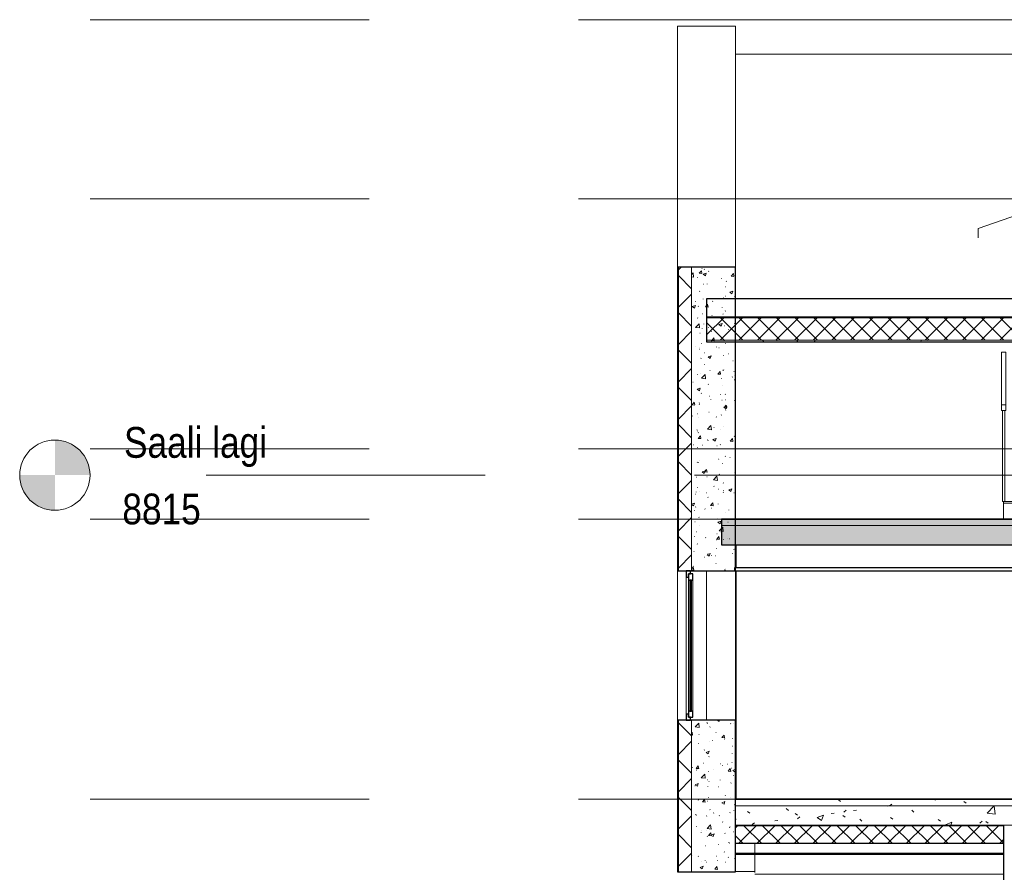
# Model space of a CAD drawing. Header units: millimetres. Extents: x -50720 to 257112, y -21425 to 36888.
# Tile 3 of 6: x 201510 to 212713, y 26634 to 36340. Entities that reach past the tile are written whole.
import ezdxf

# ---------------------------------------------------------------- set-up
doc = ezdxf.new("R2010")
doc.units = ezdxf.units.MM
doc.header["$LTSCALE"] = 500
doc.header["$MEASUREMENT"] = 0
doc.linetypes.add('Centre', pattern=[31.75, 6.35, -4.7625, 15.875, -4.7625])
doc.layers.get('0').update_dxf_attribs({"linetype": 'CONTINUOUS', "lineweight": 9})
for name, color, linetype, lineweight in [('A-CLNG', 13, 'CONTINUOUS', 9), ('A-CLNG-PATT', 13, 'CONTINUOUS', 25), ('A-FLOR', 192, 'CONTINUOUS', 9), ('A-FLOR-HRAL', 26, 'CONTINUOUS', 9), ('A-FLOR-LEVL', 44, 'CONTINUOUS', 9), ('A-FLOR-MCUT', 44, 'CONTINUOUS', 5), ('A-FLOR-PATT', 8, 'CONTINUOUS', 25), ('A-GLAZ', 151, 'CONTINUOUS', 9), ('A-ROOF', 132, 'CONTINUOUS', 9), ('A-ROOF-PATT', 132, 'CONTINUOUS', 25), ('A-WALL', 113, 'CONTINUOUS', 9), ('A-WALL-PATT', 111, 'CONTINUOUS', 25), ('S-STRS', 48, 'CONTINUOUS', 9)]:
    doc.layers.add(name, color=color, linetype=linetype, lineweight=lineweight)
doc.styles.add('Swis721 Cn BT', font='swissc.ttf', dxfattribs={"height": 346.224961})
pattern_1 = [(50, (217669.1, 28579.95), (728.737, -63.756), [76.2, -838.2]), (355, (217669.1, 28579.95), (-140.97, 764.23), [60.96, -670.56]), (100.451, (217729.8, 28574.64), (587.77, 700.467), [64.76, -712.36]), (46.184, (217669.1, 28783.15), (1084.32, -168.17), [114.3, -1257.3]), (96.636, (217759.5, 28769.1), (949.61, 989.71), [97.14, -1068.54]), (351.184, (217669.1, 28783.2), (949.62, 989.7), [91.44, -1005.84]), (21, (217770.7, 28732.35), (606.458, -409.06), [76.2, -838.2]), (326, (217770.7, 28732.35), (247.21, 736.75), [60.96, -670.56]), (71.451, (217821.2, 28698.26), (853.67, 327.685), [64.76, -712.36]), (37.5, (217669.1, 28579.95), (12.355, 338.22), [33.528, -628.904, 33.528, -647.192, -673.1]), (37.5, (217669.1, 28579.95), (12.355, 338.22), [-1343.152, 33.528, -639.572]), (7.5, (217669.1, 28579.95), (267.279, 400.722), [33.528, -354.584, 33.528, -613.664, -256.54]), (7.5, (217669.1, 28579.95), (267.279, 400.722), [-1035.304, 33.528, -223.012]), (327.5, (217442.52, 28579.95), (542.363, -22.915), [33.528, -220.472, 33.528, -1810.512]), (327.5, (217442.52, 28579.95), (542.363, -22.915), [-287.528, -758.952, 33.528, -1018.032]), (317.5, (217340.92, 28579.95), (592.517, 101.707), [33.528, -296.672, 33.528, -1239.52]), (317.5, (217340.92, 28579.95), (592.517, 101.707), [-363.728, -492.76, 33.528, -713.232])]
pattern_2 = [(45, (217669.1, 28579.95), (-106.066, 106.066), []), (135, (217669.1, 28579.95), (-106.066, -106.066), [])]

# ---------------------------------------------------------------- blocks, each defined once
blk = doc.blocks.new('Walls 52 - Walls 52-5252689-Section 2')
at = {"layer": 'A-WALL'}
for p, q in [((-118715, 4510), (-118715, 4625)), ((-118715, 4290), (-118715, 4500)), ((-115886, 4272), (-118715, 4272))]:
    blk.add_line(p, q, dxfattribs=at)
blk = doc.blocks.new('sma_W5 - A-4 2470 x 1200mm Avatav-5732395-Section 2')
at = {"layer": 'A-GLAZ', "lineweight": 25}
for p, q in [((-119447, 7725), (-119497, 7725)), ((-119497, 7725), (-119497, 7655)), ((-119497, 7655), (-119472, 7655)), ((-119422, 7690), (-119472, 7690)), ((-119472, 7690), (-119472, 7620)), ((-119472, 7655), (-119472, 7690)), ((-119472, 7690), (-119447, 7690)), ((-119472, 7620), (-119422, 7620)), ((-119437, 7620), (-119457, 7620)), ((-119457, 7620), (-119457, 6130)), ((-119447, 7690), (-119447, 7725)), ((-119437, 6130), (-119437, 7620)), ((-119422, 7620), (-119422, 7690)), ((-119472, 6095), (-119497, 6095)), ((-119497, 6095), (-119497, 6025)), ((-119422, 6130), (-119472, 6130)), ((-119472, 6130), (-119472, 6060)), ((-119472, 6060), (-119472, 6095)), ((-119472, 6060), (-119422, 6060)), ((-119447, 6060), (-119472, 6060)), ((-119457, 6130), (-119437, 6130)), ((-119447, 6025), (-119447, 6060)), ((-119422, 6060), (-119422, 6130)), ((-119497, 6025), (-119447, 6025))]:
    blk.add_line(p, q, dxfattribs=at)
at = {"layer": 'A-GLAZ'}
for p, q in [((-119497, 6095), (-119497, 7655)), ((-119472, 7620), (-119472, 6130)), ((-119422, 7620), (-119422, 6130))]:
    blk.add_line(p, q, dxfattribs=at)
blk = doc.blocks.new('Railing - 25mm-5649211-Section 2')
at = {"layer": 'A-FLOR-HRAL'}
for p, q in [((-114899, 9551), (-114899, 8515)), ((-114874, 9551), (-114899, 9551)), ((-114874, 8515), (-114874, 9551)), ((-114899, 8515), (-114874, 8515))]:
    blk.add_line(p, q, dxfattribs=at)
blk = doc.blocks.new('Railing - Railing-5648498-Section 2')
at = {"layer": 'A-FLOR-HRAL'}
for p, q in [((-115910, 10215), (-115860, 10215)), ((-115910, 9615), (-115910, 10215)), ((-115860, 10215), (-115860, 9615)), ((-115910, 9615), (-115910, 9551)), ((-115860, 9615), (-115910, 9615)), ((-115910, 9551), (-115860, 9551)), ((-115860, 9551), (-115860, 9615))]:
    blk.add_line(p, q, dxfattribs=at)
at = {"extrusion": (0, 0, -1), "zscale": -1}
blk.add_blockref('Railing - 25mm-5649211-Section 2', (230772, 0), dxfattribs=at)
blk = doc.blocks.new('Level - 1_0 Level Head-243036-Section 2')
at = {"layer": 'A-FLOR-LEVL'}
h = blk.add_hatch(color=256, dxfattribs=at)
edge = h.paths.add_edge_path(flags=0)
edge.add_line((-77723, 1800), (-78123, 1800))
edge.add_arc((-77723, 1800), 400, 90, 180, ccw=False)
edge.add_line((-77723, 2200), (-77723, 1800))
h = blk.add_hatch(color=256, dxfattribs=at)
edge = h.paths.add_edge_path(flags=0)
edge.add_line((-77723, 1400), (-77723, 1800))
edge.add_line((-77723, 1800), (-77323, 1800))
edge.add_arc((-77723, 1800), 400, 270, 360, ccw=False)
blk.add_circle((-77723, 1800), 400, dxfattribs=at)

msp = doc.modelspace()

# ---------------------------------------------------------------- hatches: boundary and pattern name
at = {"layer": 'A-CLNG-PATT', "lineweight": 5}
h = msp.add_hatch(dxfattribs=at)
h.set_pattern_fill('FP_9', color=256, angle=-225, style=0, pattern_type=2)
h.set_pattern_definition([(225, (211179.3, 26850), (70.711, -70.711), []), (315, (211179.3, 26850), (70.711, 70.711), [])])
h.paths.add_polyline_path([(209654, 26840), (212704, 26840), (212704, 26850), (209654, 26850)], flags=0)
at = {"layer": 'A-FLOR-PATT', "lineweight": 5}
h = msp.add_hatch(dxfattribs=at)
h.set_pattern_fill('FP_2', color=256, style=0, pattern_type=2)
h.set_pattern_definition(pattern_1)
h.paths.add_polyline_path([(224728, 30582), (225064, 30582), (225064, 30652), (209494, 30652), (209494, 30582), (223200, 30582)], flags=0)
h = msp.add_hatch(dxfattribs=at)
h.set_pattern_fill('FP_2', color=256, style=0, pattern_type=2)
h.set_pattern_definition(pattern_1)
h.paths.add_polyline_path([(215562, 30362), (225064, 30362), (225064, 30582), (209494, 30582), (209494, 30362), (214798, 30362)], flags=0)
h = msp.add_hatch(dxfattribs=at)
h.set_pattern_fill('FP_2', color=256, style=0, pattern_type=2)
h.set_pattern_definition(pattern_1)
h.paths.add_polyline_path([(219763, 27392), (225064, 27392), (225064, 27462), (209654, 27462), (209654, 27392), (219381, 27392)], flags=0)
h = msp.add_hatch(dxfattribs=at)
h.set_pattern_fill('FP_2', color=256, style=0, pattern_type=2)
h.set_pattern_definition(pattern_1)
h.paths.add_polyline_path([(225064, 27172), (225064, 27392), (209654, 27392), (209654, 27172), (224728, 27172)], flags=0)
h = msp.add_hatch(dxfattribs=at)
h.set_pattern_fill('FP_5', color=256, style=0, pattern_type=2)
h.set_pattern_definition(pattern_2)
h.paths.add_polyline_path([(209654, 26965), (212704, 26965), (212704, 27165), (209654, 27165)], flags=0)
at = {"layer": 'A-ROOF-PATT', "lineweight": 5}
h = msp.add_hatch(dxfattribs=at)
h.set_pattern_fill('FP_5', color=256, style=0, pattern_type=2)
h.set_pattern_definition(pattern_2)
h.paths.add_polyline_path([(214402, 32693), (214402, 32955), (209324, 32955), (209324, 32693), (214034, 32693)], flags=0)
h = msp.add_hatch(dxfattribs=at)
h.set_pattern_fill('FP_8', color=256, style=0, pattern_type=2)
h.set_pattern_definition([(0, (217669.09, 28579.95), (406.4, 101.6), [33.528, -271.272, 33.528, -271.272, -1625.6]), (0, (217669.09, 28579.95), (406.4, 101.6), [-609.6, 33.528, -576.072, 33.528, -271.272, -711.2]), (0, (217669.09, 28579.95), (406.4, 101.6), [-1524, 33.528, -169.672, 33.528, -474.472]), (120, (217821.49, 28630.75), (-291.1882, 301.1527), [33.528, -271.272, 33.528, -1896.872]), (120, (217821.49, 28630.75), (-291.1882, 301.1527), [-338.328, -271.272, 33.528, -576.072, -1016]), (120, (217821.49, 28630.75), (-291.1882, 301.1527), [-1219.2, 33.528, -271.272, 33.528, -677.672]), (120, (217821.49, 28630.75), (-291.1882, 301.1527), [-1557.528, -169.672, 33.528, -474.472]), (240, (217872.29, 28833.95), (-115.2118, -402.7527), [33.528, -271.272, 33.528, -1896.872]), (240, (217872.29, 28833.95), (-115.2118, -402.7527), [-338.328, -271.272, 33.528, -576.072, -1016]), (240, (217872.29, 28833.95), (-115.2118, -402.7527), [-1219.2, 33.528, -271.272, 33.528, -677.672]), (240, (217872.29, 28833.95), (-115.2118, -402.7527), [-1557.528, -169.672, 33.528, -474.472])])
h.paths.add_polyline_path([(214402, 32672), (214402, 32693), (209324, 32693), (209324, 32672), (214034, 32672)], flags=0)
at = {"layer": 'A-WALL-PATT', "lineweight": 5}
h = msp.add_hatch(dxfattribs=at)
h.set_pattern_fill('FP_4', color=256, style=0, pattern_type=2)
h.set_pattern_definition([(45, (217669.1, 28579.95), (-212.132, 212.132), []), (135, (217669.1, 28579.95), (-212.132, -212.132), [])])
h.paths.add_polyline_path([(209154, 26638), (209154, 28365), (209004, 28365), (209004, 26638)], flags=0)
h.paths.add_polyline_path([(209004, 30065), (209154, 30065), (209154, 33522), (209004, 33522), (209004, 30894)], flags=0)
h = msp.add_hatch(dxfattribs=at)
h.set_pattern_fill('FP_1', color=256, style=0, pattern_type=2)
h.set_pattern_definition([(50, (217669.1, 28579.95), (364.368, -31.878), [38.1, -419.1]), (355, (217669.1, 28579.95), (-70.486, 382.113), [30.48, -335.28]), (100.451, (217699.46, 28577.3), (293.885, 350.233), [32.38, -356.18]), (46.184, (217669.1, 28681.55), (542.158, -84.086), [57.15, -628.65]), (96.636, (217714.27, 28674.55), (474.805, 494.855), [48.57, -534.27]), (351.184, (217669.1, 28681.55), (474.81, 494.85), [45.72, -502.92]), (21, (217719.9, 28656.15), (303.2285, -204.5305), [38.1, -419.1]), (326, (217719.9, 28656.15), (123.604, 368.376), [30.48, -335.28]), (71.451, (217745.16, 28639.1), (426.834, 163.843), [32.38, -356.18]), (37.5, (217669.09, 28579.95), (6.1766, 169.1102), [3.353, -327.863, 3.353, -337.007, -336.55]), (37.5, (217669.09, 28579.95), (6.1766, 169.1102), [-671.576, 3.353, -333.197]), (7.5, (217669.1, 28579.95), (133.639, 200.3615), [3.353, -190.703, 3.353, -320.243, -128.27]), (7.5, (217669.1, 28579.95), (133.639, 200.3615), [-517.652, 3.353, -124.917]), (327.5, (217555.81, 28579.95), (271.1818, -11.4584), [3.353, -123.647, 3.353, -392.887, -525.78]), (327.5, (217555.81, 28579.95), (271.1818, -11.4584), [-523.24, 3.353, -522.427]), (317.5, (217505, 28579.95), (296.2585, 50.853), [3.353, -161.747, 3.353, -259.791, -373.38]), (317.5, (217505, 28579.95), (296.2585, 50.853), [-428.244, 3.353, -370.027])])
h.paths.add_polyline_path([(209654, 26638), (209654, 28365), (209154, 28365), (209154, 26638)], flags=0)
h.paths.add_polyline_path([(209154, 30065), (209654, 30065), (209654, 33522), (209154, 33522), (209154, 30894)], flags=0)

# ---------------------------------------------------------------- linework, layer by layer
at = {"layer": 'A-CLNG', "lineweight": 25}
for p, q in [((214641, 30100), (209641, 30100)), ((209641, 30100), (209641, 30065)), ((209641, 30065), (214641, 30065)), ((212704, 26850), (209654, 26850)), ((209654, 26840), (212704, 26840))]:
    msp.add_line(p, q, dxfattribs=at)
at = {"layer": 'A-FLOR', "lineweight": 25}
for p, q in [((225064, 30655), (209494, 30655)), ((209494, 30655), (209494, 30362)), ((209494, 30362), (214641, 30362)), ((225064, 27465), (209654, 27465)), ((209654, 27172), (212704, 27172)), ((212704, 27165), (209654, 27165)), ((209654, 26965), (212704, 26965))]:
    msp.add_line(p, q, dxfattribs=at)
at = {"layer": 'A-FLOR-LEVL', "linetype": 'Centre'}
for p, q in [((202310, 36340), (256312, 36340)), ((202310, 34300), (250467, 34300)), ((202310, 31455), (256312, 31455)), ((254430, 31155), (202310, 31155)), ((202310, 30655), (250467, 30655)), ((202310, 27465), (250467, 27465))]:
    msp.add_line(p, q, dxfattribs=at)
at = {"layer": 'A-FLOR-MCUT'}
for p, q in [((225064, 30652), (209494, 30652)), ((225064, 30582), (209494, 30582)), ((225064, 27462), (209654, 27462)), ((225064, 27392), (209654, 27392))]:
    msp.add_line(p, q, dxfattribs=at)
at = {"layer": 'A-ROOF'}
for p, q in [((209654, 35949), (218092, 35949)), ((214003, 34518), (212416, 33963)), ((212416, 33963), (212416, 33857))]:
    msp.add_line(p, q, dxfattribs=at)
at = {"layer": 'A-ROOF', "lineweight": 25}
for p, q in [((214402, 33162), (209324, 33162)), ((209324, 33162), (209324, 32672)), ((214402, 32955), (209324, 32955)), ((209324, 32951), (214402, 32951)), ((209324, 32672), (214402, 32672))]:
    msp.add_line(p, q, dxfattribs=at)
at = {"layer": 'A-ROOF', "lineweight": 5}
for p, q in [((209324, 33161), (214402, 33161)), ((209324, 32693), (214402, 32693))]:
    msp.add_line(p, q, dxfattribs=at)
at = {"layer": 'A-WALL'}
for p, q in [((208994, 36268), (209654, 36268)), ((208994, 33522), (208994, 36268)), ((209654, 36268), (209654, 33522)), ((212692, 31155), (209655, 31155)), ((209655, 31155), (209655, 30655)), ((209655, 30362), (209655, 30356)), ((209660, 30362), (209660, 30100)), ((209655, 30356), (209660, 30356)), ((208994, 28365), (208994, 30065)), ((209324, 28365), (209324, 30065)), ((209654, 30065), (209654, 28365)), ((209660, 30065), (209660, 27465)), ((209654, 26643), (209875, 26643))]:
    msp.add_line(p, q, dxfattribs=at)
at = {"layer": 'A-WALL', "lineweight": 25}
for p, q in [((209654, 33522), (208994, 33522)), ((208994, 33522), (208994, 30065)), ((209654, 30065), (209654, 33522)), ((208994, 30065), (209641, 30065)), ((209654, 28365), (208994, 28365)), ((208994, 28365), (208994, 26638)), ((209654, 26638), (209654, 28365)), ((212704, 27172), (212704, 26340)), ((208994, 26638), (209654, 26638))]:
    msp.add_line(p, q, dxfattribs=at)
at = {"layer": 'A-WALL', "lineweight": 5}
for p, q in [((209004, 30065), (209004, 33522)), ((209154, 30065), (209154, 33522)), ((209004, 26638), (209004, 28365)), ((209154, 26638), (209154, 28365)), ((213364, 27172), (212704, 27172))]:
    msp.add_line(p, q, dxfattribs=at)
at = {"layer": 'S-STRS'}
for p, q in [((212704, 30855), (213704, 30855)), ((212704, 30835), (212704, 30855)), ((212704, 30655), (212704, 30835)), ((213704, 30835), (212704, 30835)), ((213704, 30835), (212704, 30835))]:
    msp.add_line(p, q, dxfattribs=at)

# ---------------------------------------------------------------- block references
at = {"layer": 'A-FLOR-HRAL'}
msp.add_blockref('Railing - Railing-5648498-Section 2', (328590, 22340), dxfattribs=at)
at = {"layer": 'A-FLOR-LEVL', "extrusion": (0, 0, -1)}
msp.add_blockref('Level - 1_0 Level Head-243036-Section 2', (-124187, 29355), dxfattribs=at)
at = {"layer": 'A-GLAZ'}
msp.add_blockref('sma_W5 - A-4 2470 x 1200mm Avatav-5732395-Section 2', (328590, 22340), dxfattribs=at)
at = {"layer": 'A-WALL'}
msp.add_blockref('Walls 52 - Walls 52-5252689-Section 2', (328590, 22340), dxfattribs=at)

# ---------------------------------------------------------------- texts
at = {"layer": 'A-FLOR-LEVL', "char_height": 350, "attachment_point": 1, "style": 'Swis721 Cn BT'}
for s, insert, width in [('Saali lagi', (202697, 31703), 1891.98), ('8815', (202678, 30945), 1090.29)]:
    msp.add_mtext(s, dxfattribs=dict(at, insert=insert, width=width))

doc.saveas('drawing.dxf')
